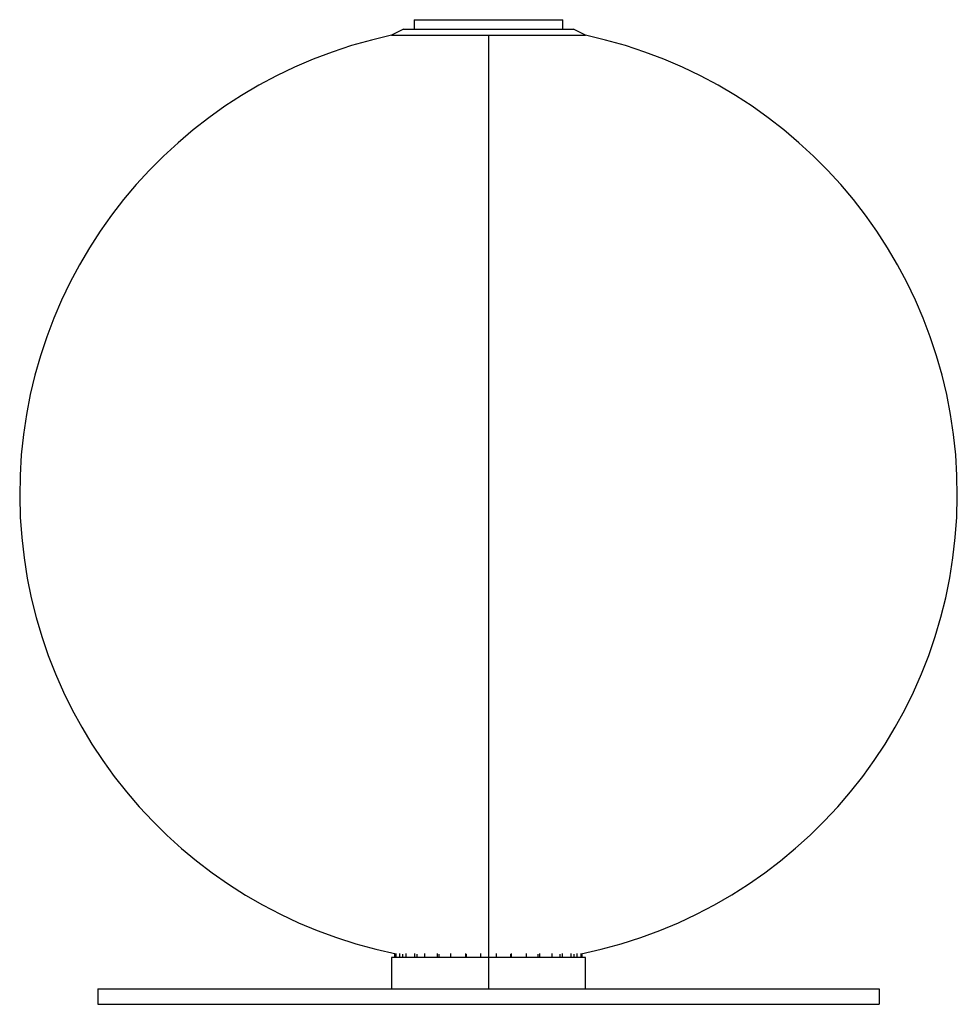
# Paper-space layout '_Izquierda' of a CAD drawing. Header units: millimetres. Extents: x -150 to 150, y -33 to 282.
import ezdxf

# ---------------------------------------------------------------- set-up
doc = ezdxf.new("R2010")
doc.units = ezdxf.units.MM

psp = doc.layouts.new('_Izquierda')

# ---------------------------------------------------------------- linework, layer by layer
at = {"color": 7, "linetype": 'Continuous', "lineweight": 25}
for p, q in [((-23.79, 282.04), (-23.79, 279.04)), ((-23.79, 282.04), (23.79, 282.04)), ((23.79, 279.04), (23.79, 282.04)), ((-27.24, 279.04), (-31, 277.04)), ((-27.24, 279.04), (27.24, 279.04)), ((31, 277.04), (27.24, 279.04)), ((-31, 277.04), (31, 277.04)), ((0, 277.04), (0, -27.96)), ((-31, -17.96), (-31, -27.96)), ((31, -17.96), (-31, -17.96)), ((-30, -17.96), (-30, -16.69)), ((-29.59, -17.96), (-29.59, -16.69)), ((-28.33, -17.96), (-28.33, -16.69)), ((-27.39, -17.96), (-27.39, -16.89)), ((-26.38, -17.96), (-26.38, -16.69)), ((-23.59, -17.96), (-23.59, -16.69)), ((-22.81, -17.96), (-22.81, -16.89)), ((-20.32, -17.96), (-20.32, -16.69)), ((-16.3, -17.96), (-16.3, -16.69)), ((-15.75, -17.96), (-15.75, -16.89)), ((-12.05, -17.96), (-12.05, -16.69)), ((-7.24, -17.96), (-7.24, -16.69)), ((-7, -17.96), (-7, -16.89)), ((-2.48, -17.96), (-2.48, -16.69)), ((2.61, -17.96), (2.61, -16.69)), ((7.12, -17.96), (7.12, -16.89)), ((7.36, -17.96), (7.36, -16.69)), ((12.17, -17.96), (12.17, -16.69)), ((15.86, -17.96), (15.86, -16.89)), ((16.41, -17.96), (16.41, -16.69)), ((20.42, -17.96), (20.42, -16.69)), ((22.89, -17.96), (22.89, -16.89)), ((23.67, -17.96), (23.67, -16.69)), ((26.45, -17.96), (26.45, -16.69)), ((27.43, -17.96), (27.43, -16.89)), ((28.37, -17.96), (28.37, -16.69)), ((29.61, -17.96), (29.61, -16.69)), ((30, -17.96), (30, -16.69)), ((31, -27.96), (31, -17.96)), ((-125, -27.96), (-125, -32.96)), ((-125, -27.96), (125, -27.96)), ((125, -27.96), (125, -32.96)), ((-125, -32.96), (125, -32.96))]:
    psp.add_line(p, q, dxfattribs=at)
for start, end in [(101.9271, 258.6225), (281.3858, 78.0729)]:
    psp.add_arc((0, 130.28), 150, start, end, dxfattribs=at)

doc.saveas('drawing.dxf')
